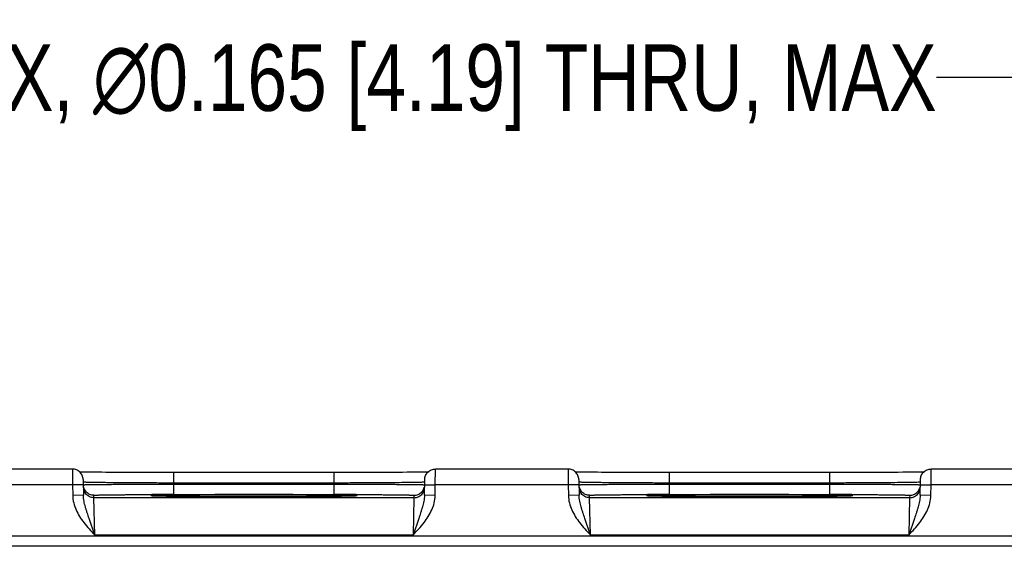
# Model space of a CAD drawing. Header units: inches. Extents: x 0 to 34, y 0 to 22.
# Tile 36 of 51: x 14 to 15.9, y 15.8 to 16.8. Entities that reach past the tile are written whole.
import ezdxf

# ---------------------------------------------------------------- set-up
doc = ezdxf.new("R2010")
doc.units = ezdxf.units.IN
doc.header["$LTSCALE"] = 1.87
doc.header["$MEASUREMENT"] = 0
doc.layers.get('0').update_dxf_attribs({"linetype": 'CONTINUOUS'})
doc.layers.add('DETAIL', color=7, linetype='CONTINUOUS')
doc.layers.add('DIMENSIONS', color=7, linetype='CONTINUOUS')
doc.styles.get("Standard").update_dxf_attribs({"font": 'txt', "width": 0.8})
doc.dimstyles.new('DIMSTYLE_1', dxfattribs={"dimtxt": 0.125, "dimasz": 0.18, "dimexe": 0.18, "dimexo": 0.0625, "dimgap": 0.09, "dimtad": 0, "dimtih": 1, "dimtoh": 1, "dimdec": 3, "dimzin": 4, "dimdsep": 46, "dimtxsty": 'STANDARD', "dimblk": '_FILLED', "dimblk1": '_FILLED', "dimblk2": '_FILLED', "dimcen": 0.09, "dimadec": 0, "dimazin": 0, "dimtp": 0.001, "dimtm": 0.001, "dimtfac": 1, "dimtdec": 3, "dimtofl": 0, "dimtmove": 0, "dimatfit": 3, "dimldrblk": '_FILLED', "dimfxl": 1, "dimtolj": 1, "dimtzin": 4, "dimarcsym": 0})
doc.dimstyles.get("Standard").update_dxf_attribs({"dimtxt": 0.125, "dimasz": 0.18, "dimexe": 0.18, "dimexo": 0.0625, "dimgap": 0.09, "dimtad": 0, "dimtih": 1, "dimtoh": 1, "dimdec": 3, "dimzin": 4, "dimdsep": 46, "dimtxsty": 'STANDARD', "dimblk": '_FILLED', "dimblk1": '_FILLED', "dimblk2": '_FILLED', "dimcen": 0.09, "dimadec": 0, "dimazin": 0, "dimtol": 1, "dimtp": 0.01, "dimtm": 0.01, "dimtfac": 1, "dimtdec": 3, "dimtofl": 0, "dimtmove": 0, "dimatfit": 3, "dimldrblk": '_FILLED', "dimfxl": 1, "dimtolj": 1, "dimtzin": 4, "dimarcsym": 0})

# ---------------------------------------------------------------- blocks, each defined once
blk = doc.blocks.new('*D3')
at = {"layer": 'DIMENSIONS', "color": 2, "linetype": 'CONTINUOUS'}
blk.add_line((17.2453, 14.8535), (17.2453, 16.6435), dxfattribs=at)
at = {"layer": 'DIMENSIONS', "color": 2, "linetype": 'CONTINUOUS', "insert": (17.1828, 16.706), "char_height": 0.125, "width": 1.425, "attachment_point": 1, "rotation": 90, "line_spacing_factor": 0.9}
blk.add_mtext('9.665{\\Ftxt.shx;\\W1.000000;\\H0.125000; }[245.49]', dxfattribs=at)
blk = doc.blocks.new('_FILLED')
at = {"color": 0, "linetype": 'BYBLOCK'}
blk.add_solid([(0, 0), (-1, 0.174), (-1, -0.174)], dxfattribs=at)
blk = doc.blocks.new('*D4')
at = {"layer": 'DIMENSIONS', "color": 2, "linetype": 'CONTINUOUS'}
blk.add_line((18.1305, 15.0809), (18.1305, 16.6435), dxfattribs=at)
at = {"layer": 'DIMENSIONS', "color": 2, "linetype": 'CONTINUOUS', "insert": (18.068, 16.706), "char_height": 0.125, "width": 1.525, "attachment_point": 1, "rotation": 90, "line_spacing_factor": 0.9}
blk.add_mtext('10.550{\\Ftxt.shx;\\W1.000000;\\H0.125000; }[267.97]', dxfattribs=at)

msp = doc.modelspace()

# ---------------------------------------------------------------- linework, layer by layer
at = {"color": 7, "linetype": 'CONTINUOUS'}
for p, q in [((14.1108, 15.9713), (13.8618, 15.9713)), ((14.1108, 15.9713), (14.111, 15.9413)), ((14.1346, 15.9655), (14.1301, 15.9655)), ((14.1397, 15.9654), (14.1346, 15.9655)), ((14.1453, 15.9653), (14.1397, 15.9654)), ((14.1515, 15.9652), (14.1453, 15.9653)), ((14.1583, 15.9652), (14.1515, 15.9652)), ((14.1657, 15.9651), (14.1583, 15.9652)), ((14.1736, 15.965), (14.1657, 15.9651)), ((14.1821, 15.965), (14.1736, 15.965)), ((14.1912, 15.9649), (14.1821, 15.965)), ((14.2008, 15.9649), (14.1912, 15.9649)), ((14.2109, 15.9648), (14.2008, 15.9649)), ((14.2216, 15.9648), (14.2109, 15.9648)), ((14.2327, 15.9647), (14.2216, 15.9648)), ((14.2443, 15.9647), (14.2327, 15.9647)), ((14.2563, 15.9647), (14.2443, 15.9647)), ((14.2687, 15.9646), (14.2563, 15.9647)), ((14.2815, 15.9646), (14.2687, 15.9646)), ((14.2945, 15.9646), (14.2815, 15.9646)), ((14.6017, 15.9646), (14.2945, 15.9646)), ((14.3009, 15.945), (14.3009, 15.9646)), ((14.6017, 15.945), (14.6017, 15.9646)), ((14.6118, 15.9646), (14.6017, 15.9646)), ((14.6277, 15.9646), (14.6118, 15.9646)), ((14.6431, 15.9646), (14.6277, 15.9646)), ((14.6578, 15.9647), (14.6431, 15.9646)), ((14.6719, 15.9647), (14.6578, 15.9647)), ((14.6853, 15.9648), (14.6719, 15.9647)), ((14.6978, 15.9648), (14.6853, 15.9648)), ((14.7094, 15.9649), (14.6978, 15.9648)), ((14.7202, 15.965), (14.7094, 15.9649)), ((14.73, 15.965), (14.7202, 15.965)), ((14.739, 15.9651), (14.73, 15.965)), ((14.7471, 15.9652), (14.739, 15.9651)), ((14.7544, 15.9653), (14.7471, 15.9652)), ((14.7608, 15.9654), (14.7544, 15.9653)), ((14.7664, 15.9654), (14.7608, 15.9654)), ((14.7714, 15.9655), (14.7664, 15.9654)), ((14.7756, 15.9656), (14.7714, 15.9655)), ((14.7782, 15.9657), (14.7756, 15.9656)), ((14.7916, 15.9413), (14.7918, 15.9713)), ((15.0408, 15.9713), (14.7918, 15.9713)), ((15.0408, 15.9713), (15.041, 15.9413)), ((15.0646, 15.9655), (15.0601, 15.9655)), ((15.0697, 15.9654), (15.0646, 15.9655)), ((15.0753, 15.9653), (15.0697, 15.9654)), ((15.0815, 15.9652), (15.0753, 15.9653)), ((15.0883, 15.9652), (15.0815, 15.9652)), ((15.0957, 15.9651), (15.0883, 15.9652)), ((15.1036, 15.965), (15.0957, 15.9651)), ((15.1121, 15.965), (15.1036, 15.965)), ((15.1212, 15.9649), (15.1121, 15.965)), ((15.1308, 15.9649), (15.1212, 15.9649)), ((15.1409, 15.9648), (15.1308, 15.9649)), ((15.1516, 15.9648), (15.1409, 15.9648)), ((15.1627, 15.9647), (15.1516, 15.9648)), ((15.1743, 15.9647), (15.1627, 15.9647)), ((15.1863, 15.9647), (15.1743, 15.9647)), ((15.1987, 15.9646), (15.1863, 15.9647)), ((15.2115, 15.9646), (15.1987, 15.9646)), ((15.2245, 15.9646), (15.2115, 15.9646)), ((15.5317, 15.9646), (15.2245, 15.9646)), ((15.2309, 15.945), (15.2309, 15.9646)), ((15.5418, 15.9646), (15.5317, 15.9646)), ((15.5317, 15.945), (15.5317, 15.9646)), ((15.5577, 15.9646), (15.5418, 15.9646)), ((15.5731, 15.9646), (15.5577, 15.9646)), ((15.5878, 15.9647), (15.5731, 15.9646)), ((15.6019, 15.9647), (15.5878, 15.9647)), ((15.6153, 15.9648), (15.6019, 15.9647)), ((15.6278, 15.9648), (15.6153, 15.9648)), ((15.6394, 15.9649), (15.6278, 15.9648)), ((15.6502, 15.965), (15.6394, 15.9649)), ((15.66, 15.965), (15.6502, 15.965)), ((15.669, 15.9651), (15.66, 15.965)), ((15.6771, 15.9652), (15.669, 15.9651)), ((15.6844, 15.9653), (15.6771, 15.9652)), ((15.6908, 15.9654), (15.6844, 15.9653)), ((15.6964, 15.9654), (15.6908, 15.9654)), ((15.7014, 15.9655), (15.6964, 15.9654)), ((15.7056, 15.9656), (15.7014, 15.9655)), ((15.7082, 15.9657), (15.7056, 15.9656)), ((15.7216, 15.9413), (15.7218, 15.9713)), ((15.9708, 15.9713), (15.7218, 15.9713)), ((14.1308, 15.9516), (14.1313, 15.9219)), ((14.1311, 15.9465), (14.1309, 15.9466)), ((14.3009, 15.945), (14.3009, 15.943)), ((14.6017, 15.945), (14.3009, 15.945)), ((14.3009, 15.9234), (14.3009, 15.943)), ((14.3009, 15.943), (14.6017, 15.943)), ((14.6017, 15.945), (14.6017, 15.943)), ((14.6017, 15.9234), (14.6017, 15.943)), ((14.7717, 15.9466), (14.77, 15.9464)), ((14.7713, 15.9219), (14.7718, 15.9516)), ((15.0608, 15.9516), (15.0613, 15.9219)), ((15.0611, 15.9465), (15.0609, 15.9466)), ((15.2309, 15.945), (15.2309, 15.943)), ((15.5317, 15.945), (15.2309, 15.945)), ((15.2309, 15.9234), (15.2309, 15.943)), ((15.2309, 15.943), (15.5317, 15.943)), ((15.5317, 15.945), (15.5317, 15.943)), ((15.5317, 15.9234), (15.5317, 15.943)), ((15.7017, 15.9466), (15.7, 15.9464)), ((15.7013, 15.9219), (15.7018, 15.9516)), ((14.111, 15.9413), (13.8616, 15.9413)), ((14.131, 15.9416), (14.111, 15.9413)), ((14.111, 15.9413), (14.1113, 15.9215)), ((14.3009, 15.9234), (14.6017, 15.9234)), ((14.7716, 15.9416), (14.7916, 15.9413)), ((14.7913, 15.9215), (14.7916, 15.9413)), ((15.041, 15.9413), (14.7916, 15.9413)), ((15.061, 15.9416), (15.041, 15.9413)), ((15.041, 15.9413), (15.0413, 15.9215)), ((15.2309, 15.9234), (15.5317, 15.9234)), ((15.7016, 15.9416), (15.7216, 15.9413)), ((15.7213, 15.9215), (15.7216, 15.9413)), ((15.971, 15.9413), (15.7216, 15.9413)), ((14.1313, 15.9219), (14.1113, 15.9215)), ((14.1511, 15.9174), (14.151, 15.9221)), ((14.7515, 15.9174), (14.1511, 15.9174)), ((14.1526, 15.8474), (14.1511, 15.9174)), ((14.261, 15.9212), (14.2674, 15.921)), ((14.2667, 15.921), (14.2643, 15.9211)), ((14.2695, 15.921), (14.2667, 15.921)), ((14.2729, 15.9209), (14.2695, 15.921)), ((14.2769, 15.9208), (14.2729, 15.9209)), ((14.2814, 15.9207), (14.2769, 15.9208)), ((14.2864, 15.9206), (14.2814, 15.9207)), ((14.2921, 15.9206), (14.2864, 15.9206)), ((14.2984, 15.9205), (14.2921, 15.9206)), ((14.3054, 15.9204), (14.2984, 15.9205)), ((14.313, 15.9203), (14.3054, 15.9204)), ((14.3213, 15.9203), (14.313, 15.9203)), ((14.3302, 15.9202), (14.3213, 15.9203)), ((14.3398, 15.9202), (14.3302, 15.9202)), ((14.35, 15.9201), (14.3398, 15.9202)), ((14.3608, 15.92), (14.35, 15.9201)), ((14.3722, 15.92), (14.3608, 15.92)), ((14.3841, 15.9199), (14.3722, 15.92)), ((14.3966, 15.9199), (14.3841, 15.9199)), ((14.4095, 15.9199), (14.3966, 15.9199)), ((14.4228, 15.9199), (14.4095, 15.9199)), ((14.4365, 15.9198), (14.4228, 15.9199)), ((14.4504, 15.9198), (14.4365, 15.9198)), ((14.4484, 15.9198), (14.4513, 15.9198)), ((14.4651, 15.9198), (14.4504, 15.9198)), ((14.4513, 15.9198), (14.4545, 15.9198)), ((14.4784, 15.9199), (14.4651, 15.9198)), ((14.4914, 15.9199), (14.4784, 15.9199)), ((14.504, 15.9199), (14.4914, 15.9199)), ((14.5162, 15.9199), (14.504, 15.9199)), ((14.5279, 15.92), (14.5162, 15.9199)), ((14.5391, 15.92), (14.5279, 15.92)), ((14.5498, 15.9201), (14.5391, 15.92)), ((14.5599, 15.9201), (14.5498, 15.9201)), ((14.5693, 15.9202), (14.5599, 15.9201)), ((14.5782, 15.9203), (14.5693, 15.9202)), ((14.5865, 15.9203), (14.5782, 15.9203)), ((14.5942, 15.9204), (14.5865, 15.9203)), ((14.6012, 15.9205), (14.5942, 15.9204)), ((14.6076, 15.9205), (14.6012, 15.9205)), ((14.6135, 15.9206), (14.6076, 15.9205)), ((14.6187, 15.9207), (14.6135, 15.9206)), ((14.6234, 15.9208), (14.6187, 15.9207)), ((14.6275, 15.9208), (14.6234, 15.9208)), ((14.6311, 15.9209), (14.6275, 15.9208)), ((14.6342, 15.921), (14.6311, 15.9209)), ((14.6368, 15.9211), (14.6342, 15.921)), ((14.635, 15.921), (14.6416, 15.9212)), ((14.6389, 15.9211), (14.6368, 15.9211)), ((14.6405, 15.9212), (14.6389, 15.9211)), ((14.7515, 15.9174), (14.75, 15.8474)), ((14.7516, 15.9221), (14.7515, 15.9174)), ((14.7913, 15.9215), (14.7713, 15.9219)), ((15.0613, 15.9219), (15.0413, 15.9215)), ((15.0811, 15.9174), (15.081, 15.9221)), ((15.6815, 15.9174), (15.0811, 15.9174)), ((15.0826, 15.8474), (15.0811, 15.9174)), ((15.191, 15.9212), (15.1974, 15.921)), ((15.1967, 15.921), (15.1943, 15.9211)), ((15.1995, 15.921), (15.1967, 15.921)), ((15.2029, 15.9209), (15.1995, 15.921)), ((15.2069, 15.9208), (15.2029, 15.9209)), ((15.2114, 15.9207), (15.2069, 15.9208)), ((15.2164, 15.9206), (15.2114, 15.9207)), ((15.2221, 15.9206), (15.2164, 15.9206)), ((15.2284, 15.9205), (15.2221, 15.9206)), ((15.2354, 15.9204), (15.2284, 15.9205)), ((15.243, 15.9203), (15.2354, 15.9204)), ((15.2513, 15.9203), (15.243, 15.9203)), ((15.2602, 15.9202), (15.2513, 15.9203)), ((15.2698, 15.9202), (15.2602, 15.9202)), ((15.28, 15.9201), (15.2698, 15.9202)), ((15.2908, 15.92), (15.28, 15.9201)), ((15.3022, 15.92), (15.2908, 15.92)), ((15.3141, 15.9199), (15.3022, 15.92)), ((15.3266, 15.9199), (15.3141, 15.9199)), ((15.3395, 15.9199), (15.3266, 15.9199)), ((15.3528, 15.9199), (15.3395, 15.9199)), ((15.3665, 15.9198), (15.3528, 15.9199)), ((15.3804, 15.9198), (15.3665, 15.9198)), ((15.3784, 15.9198), (15.3813, 15.9198)), ((15.3951, 15.9198), (15.3804, 15.9198)), ((15.3813, 15.9198), (15.3845, 15.9198)), ((15.4084, 15.9199), (15.3951, 15.9198)), ((15.4214, 15.9199), (15.4084, 15.9199)), ((15.434, 15.9199), (15.4214, 15.9199)), ((15.4462, 15.9199), (15.434, 15.9199)), ((15.4579, 15.92), (15.4462, 15.9199)), ((15.4691, 15.92), (15.4579, 15.92)), ((15.4798, 15.9201), (15.4691, 15.92)), ((15.4899, 15.9201), (15.4798, 15.9201)), ((15.4993, 15.9202), (15.4899, 15.9201)), ((15.5082, 15.9203), (15.4993, 15.9202)), ((15.5165, 15.9203), (15.5082, 15.9203)), ((15.5242, 15.9204), (15.5165, 15.9203)), ((15.5312, 15.9205), (15.5242, 15.9204)), ((15.5376, 15.9205), (15.5312, 15.9205)), ((15.5435, 15.9206), (15.5376, 15.9205)), ((15.5487, 15.9207), (15.5435, 15.9206)), ((15.5534, 15.9208), (15.5487, 15.9207)), ((15.5575, 15.9208), (15.5534, 15.9208)), ((15.5611, 15.9209), (15.5575, 15.9208)), ((15.5642, 15.921), (15.5611, 15.9209)), ((15.5668, 15.9211), (15.5642, 15.921)), ((15.565, 15.921), (15.5716, 15.9212)), ((15.5689, 15.9211), (15.5668, 15.9211)), ((15.5705, 15.9212), (15.5689, 15.9211)), ((15.6815, 15.9174), (15.68, 15.8474)), ((15.6816, 15.9221), (15.6815, 15.9174)), ((15.7213, 15.9215), (15.7013, 15.9219)), ((14.1526, 15.8474), (14.1421, 15.8784)), ((14.7605, 15.8784), (14.75, 15.8474)), ((15.0826, 15.8474), (15.0721, 15.8784)), ((15.6905, 15.8784), (15.68, 15.8474)), ((17.69, 15.8452), (10.2997, 15.8452)), ((14.75, 15.8474), (14.1526, 15.8474)), ((15.68, 15.8474), (15.0826, 15.8474)), ((17.69, 15.8262), (10.2997, 15.8262))]:
    msp.add_line(p, q, dxfattribs=at)
for points in [[(14.1301, 15.9655), (14.1261, 15.9656), (14.1244, 15.9657)], [(15.0601, 15.9655), (15.0561, 15.9656), (15.0544, 15.9657)], [(14.2643, 15.9211), (14.2624, 15.9212), (14.2617, 15.9212), (14.261, 15.9212), (14.2605, 15.9213), (14.2602, 15.9213), (14.2599, 15.9213), (14.2599, 15.9213)], [(14.6428, 15.9213), (14.6428, 15.9213), (14.6427, 15.9213), (14.6425, 15.9213), (14.6422, 15.9213), (14.6418, 15.9212), (14.6412, 15.9212), (14.6405, 15.9212)], [(15.1943, 15.9211), (15.1924, 15.9212), (15.1917, 15.9212), (15.191, 15.9212), (15.1905, 15.9213), (15.1902, 15.9213), (15.1899, 15.9213), (15.1899, 15.9213)], [(15.5728, 15.9213), (15.5728, 15.9213), (15.5727, 15.9213), (15.5725, 15.9213), (15.5722, 15.9213), (15.5718, 15.9212), (15.5712, 15.9212), (15.5705, 15.9212)]]:
    msp.add_lwpolyline(points, dxfattribs=at)
for centre, radius, start, end in [((14.1511, 15.9374), 0.02, 181.0001, 216.6012), ((14.151, 15.9421), 0.02, 194.5364, 225.9248), ((14.3004, -0.5041), 16.4275, 89.99817, 90.14165), ((14.6018, -0.8403), 16.7636, 89.85961, 90.00038), ((14.7516, 15.9421), 0.02, 314.0835, 345.5951), ((14.7515, 15.9374), 0.02, 323.3984, 358.9999), ((15.0811, 15.9374), 0.02, 181.0001, 216.6012), ((15.081, 15.9421), 0.02, 194.5364, 225.9248), ((15.2304, -0.5041), 16.4275, 89.99817, 90.14165), ((15.5318, -0.8403), 16.7636, 89.85961, 90.00038), ((15.6816, 15.9421), 0.02, 314.0835, 345.5951), ((15.6815, 15.9374), 0.02, 323.3984, 358.9999)]:
    msp.add_arc(centre, radius, start, end, dxfattribs=at)
for points, knots in [([(14.1308, 15.9516), (14.1308, 15.9529), (14.1305, 15.9555), (14.1293, 15.9592), (14.1274, 15.9626), (14.1249, 15.9656), (14.1219, 15.9681), (14.1184, 15.9699), (14.1147, 15.971), (14.1121, 15.9713), (14.1108, 15.9713)], [0, 0, 0, 0, 0.124899, 0.250022, 0.375002, 0.499994, 0.624987, 0.74997, 0.875096, 1, 1, 1, 1]), ([(14.7718, 15.9516), (14.7718, 15.9529), (14.7721, 15.9555), (14.7733, 15.9592), (14.7752, 15.9626), (14.7777, 15.9656), (14.7807, 15.9681), (14.7842, 15.9699), (14.7879, 15.971), (14.7905, 15.9713), (14.7918, 15.9713)], [0, 0, 0, 0, 0.124899, 0.250022, 0.375002, 0.499994, 0.624987, 0.74997, 0.875096, 1, 1, 1, 1]), ([(15.0608, 15.9516), (15.0608, 15.9529), (15.0605, 15.9555), (15.0593, 15.9592), (15.0574, 15.9626), (15.0549, 15.9656), (15.0519, 15.9681), (15.0484, 15.9699), (15.0447, 15.971), (15.0421, 15.9713), (15.0408, 15.9713)], [0, 0, 0, 0, 0.124899, 0.250022, 0.375002, 0.499994, 0.624987, 0.74997, 0.875096, 1, 1, 1, 1]), ([(15.7018, 15.9516), (15.7018, 15.9529), (15.7021, 15.9555), (15.7033, 15.9592), (15.7052, 15.9626), (15.7077, 15.9656), (15.7107, 15.9681), (15.7142, 15.9699), (15.7179, 15.971), (15.7205, 15.9713), (15.7218, 15.9713)], [0, 0, 0, 0, 0.124899, 0.250022, 0.375002, 0.499994, 0.624987, 0.74997, 0.875096, 1, 1, 1, 1]), ([(14.131, 15.9417), (14.131, 15.9417), (14.131, 15.9417), (14.131, 15.9417), (14.1311, 15.9418), (14.1312, 15.9418), (14.1313, 15.9418), (14.1315, 15.9418), (14.1318, 15.9418), (14.1323, 15.9418), (14.1329, 15.9419), (14.1335, 15.9419), (14.1343, 15.9419), (14.1351, 15.9419), (14.1365, 15.942), (14.1384, 15.942), (14.141, 15.9421), (14.144, 15.9421), (14.1474, 15.9422), (14.1512, 15.9422), (14.1553, 15.9423), (14.1614, 15.9423), (14.17, 15.9424), (14.1811, 15.9425), (14.1935, 15.9426), (14.2068, 15.9427), (14.2211, 15.9428), (14.2361, 15.9428), (14.2518, 15.9429), (14.2734, 15.943), (14.2899, 15.943), (14.3009, 15.943)], [0, 0, 0, 0, 0.000102, 0.000337, 0.00072, 0.00125, 0.00193, 0.002759, 0.004866, 0.00757, 0.010871, 0.014769, 0.01926, 0.024341, 0.03001, 0.043094, 0.058484, 0.076143, 0.096026, 0.118088, 0.142275, 0.168528, 0.226978, 0.292874, 0.365585, 0.444407, 0.528583, 0.617303, 0.709704, 0.804899, 1, 1, 1, 1]), ([(14.3009, 15.945), (14.2902, 15.945), (14.2692, 15.945), (14.2387, 15.9452), (14.2144, 15.9453), (14.1964, 15.9454), (14.1843, 15.9455), (14.1731, 15.9457), (14.1632, 15.9458), (14.1544, 15.9459), (14.147, 15.946), (14.1417, 15.9461), (14.1381, 15.9462), (14.136, 15.9463), (14.1343, 15.9463), (14.1329, 15.9464), (14.1319, 15.9465), (14.1313, 15.9465), (14.1311, 15.9465)], [0, 0, 0, 0, 0.188822, 0.370895, 0.539682, 0.617164, 0.689094, 0.754825, 0.813769, 0.865391, 0.909232, 0.944892, 0.959553, 0.972053, 0.982367, 0.990474, 0.996354, 1, 1, 1, 1]), ([(14.77, 15.9464), (14.7691, 15.9464), (14.7668, 15.9463), (14.7627, 15.9462), (14.7573, 15.9461), (14.7506, 15.9459), (14.7428, 15.9458), (14.7302, 15.9457), (14.712, 15.9455), (14.6876, 15.9453), (14.6606, 15.9452), (14.6316, 15.945), (14.6118, 15.945), (14.6017, 15.945)], [0, 0, 0, 0, 0.016657, 0.041157, 0.073313, 0.112865, 0.159499, 0.212843, 0.3379, 0.484055, 0.646651, 0.820479, 1, 1, 1, 1]), ([(14.6017, 15.943), (14.6127, 15.943), (14.6292, 15.943), (14.6509, 15.9429), (14.6665, 15.9428), (14.6815, 15.9428), (14.6958, 15.9427), (14.7092, 15.9426), (14.7215, 15.9425), (14.7326, 15.9424), (14.7412, 15.9423), (14.7473, 15.9423), (14.7514, 15.9422), (14.7552, 15.9422), (14.7586, 15.9421), (14.7616, 15.9421), (14.7642, 15.942), (14.7661, 15.942), (14.7675, 15.9419), (14.7683, 15.9419), (14.7691, 15.9419), (14.7698, 15.9419), (14.7703, 15.9418), (14.7708, 15.9418), (14.7711, 15.9418), (14.7713, 15.9418), (14.7714, 15.9418), (14.7715, 15.9418), (14.7716, 15.9417), (14.7716, 15.9417), (14.7716, 15.9417), (14.7716, 15.9417)], [0, 0, 0, 0, 0.195101, 0.290295, 0.382696, 0.471416, 0.555592, 0.634414, 0.707125, 0.773021, 0.831471, 0.857724, 0.881912, 0.903973, 0.923856, 0.941515, 0.956906, 0.96999, 0.975658, 0.98074, 0.985231, 0.989129, 0.99243, 0.995135, 0.997241, 0.99807, 0.99875, 0.999281, 0.999663, 0.999898, 1, 1, 1, 1]), ([(15.061, 15.9417), (15.061, 15.9417), (15.061, 15.9417), (15.061, 15.9417), (15.0611, 15.9418), (15.0612, 15.9418), (15.0613, 15.9418), (15.0615, 15.9418), (15.0618, 15.9418), (15.0623, 15.9418), (15.0629, 15.9419), (15.0635, 15.9419), (15.0643, 15.9419), (15.0651, 15.9419), (15.0665, 15.942), (15.0684, 15.942), (15.071, 15.9421), (15.074, 15.9421), (15.0774, 15.9422), (15.0812, 15.9422), (15.0853, 15.9423), (15.0914, 15.9423), (15.1, 15.9424), (15.1111, 15.9425), (15.1235, 15.9426), (15.1368, 15.9427), (15.1511, 15.9428), (15.1661, 15.9428), (15.1818, 15.9429), (15.2034, 15.943), (15.2199, 15.943), (15.2309, 15.943)], [0, 0, 0, 0, 0.000102, 0.000337, 0.00072, 0.00125, 0.00193, 0.002759, 0.004866, 0.00757, 0.010871, 0.014769, 0.01926, 0.024341, 0.03001, 0.043094, 0.058484, 0.076143, 0.096026, 0.118088, 0.142275, 0.168528, 0.226978, 0.292874, 0.365585, 0.444407, 0.528583, 0.617303, 0.709704, 0.804899, 1, 1, 1, 1]), ([(15.2309, 15.945), (15.2202, 15.945), (15.1992, 15.945), (15.1687, 15.9452), (15.1444, 15.9453), (15.1264, 15.9454), (15.1143, 15.9455), (15.1031, 15.9457), (15.0932, 15.9458), (15.0844, 15.9459), (15.077, 15.946), (15.0717, 15.9461), (15.0681, 15.9462), (15.066, 15.9463), (15.0643, 15.9463), (15.0629, 15.9464), (15.0619, 15.9465), (15.0613, 15.9465), (15.0611, 15.9465)], [0, 0, 0, 0, 0.188822, 0.370895, 0.539682, 0.617164, 0.689094, 0.754825, 0.813769, 0.865391, 0.909232, 0.944892, 0.959553, 0.972053, 0.982367, 0.990474, 0.996354, 1, 1, 1, 1]), ([(15.7, 15.9464), (15.6991, 15.9464), (15.6968, 15.9463), (15.6927, 15.9462), (15.6873, 15.9461), (15.6806, 15.9459), (15.6728, 15.9458), (15.6602, 15.9457), (15.642, 15.9455), (15.6176, 15.9453), (15.5906, 15.9452), (15.5616, 15.945), (15.5418, 15.945), (15.5317, 15.945)], [0, 0, 0, 0, 0.016657, 0.041157, 0.073313, 0.112865, 0.159499, 0.212843, 0.3379, 0.484055, 0.646651, 0.820479, 1, 1, 1, 1]), ([(15.5317, 15.943), (15.5427, 15.943), (15.5592, 15.943), (15.5809, 15.9429), (15.5965, 15.9428), (15.6115, 15.9428), (15.6258, 15.9427), (15.6392, 15.9426), (15.6515, 15.9425), (15.6626, 15.9424), (15.6712, 15.9423), (15.6773, 15.9423), (15.6814, 15.9422), (15.6852, 15.9422), (15.6886, 15.9421), (15.6916, 15.9421), (15.6942, 15.942), (15.6961, 15.942), (15.6975, 15.9419), (15.6983, 15.9419), (15.6991, 15.9419), (15.6998, 15.9419), (15.7003, 15.9418), (15.7008, 15.9418), (15.7011, 15.9418), (15.7013, 15.9418), (15.7014, 15.9418), (15.7015, 15.9418), (15.7016, 15.9417), (15.7016, 15.9417), (15.7016, 15.9417), (15.7016, 15.9417)], [0, 0, 0, 0, 0.195101, 0.290295, 0.382696, 0.471416, 0.555592, 0.634414, 0.707125, 0.773021, 0.831471, 0.857724, 0.881912, 0.903973, 0.923856, 0.941515, 0.956906, 0.96999, 0.975658, 0.98074, 0.985231, 0.989129, 0.99243, 0.995135, 0.997241, 0.99807, 0.99875, 0.999281, 0.999663, 0.999898, 1, 1, 1, 1]), ([(14.1511, 15.9174), (14.1495, 15.9174), (14.1464, 15.9178), (14.142, 15.9194), (14.1381, 15.9219), (14.1359, 15.9242), (14.135, 15.9255)], [0, 0, 0, 0, 0.249896, 0.50005, 0.749994, 1, 1, 1, 1]), ([(14.151, 15.9221), (14.1497, 15.9221), (14.1471, 15.9223), (14.1434, 15.9234), (14.14, 15.9252), (14.138, 15.9268), (14.1371, 15.9277)], [0, 0, 0, 0, 0.2498, 0.500054, 0.750021, 1, 1, 1, 1]), ([(14.151, 15.9221), (14.151, 15.9221), (14.151, 15.9221), (14.1511, 15.9221), (14.1513, 15.9222), (14.1515, 15.9222), (14.1518, 15.9222), (14.1521, 15.9222), (14.1525, 15.9223), (14.1531, 15.9223), (14.1541, 15.9223), (14.1554, 15.9224), (14.157, 15.9224), (14.1588, 15.9225), (14.1609, 15.9225), (14.1631, 15.9226), (14.1656, 15.9226), (14.1694, 15.9227), (14.1746, 15.9228), (14.1815, 15.9229), (14.1892, 15.9229), (14.1976, 15.923), (14.2066, 15.9231), (14.2163, 15.9232), (14.2265, 15.9232), (14.2411, 15.9233), (14.2522, 15.9233), (14.2598, 15.9233)], [0, 0, 0, 0, 0.00037, 0.001244, 0.002666, 0.004642, 0.007174, 0.010262, 0.013907, 0.018109, 0.028174, 0.04044, 0.054886, 0.071491, 0.09023, 0.111068, 0.133973, 0.15891, 0.214712, 0.278106, 0.348683, 0.425979, 0.509493, 0.598676, 0.69295, 0.791698, 1, 1, 1, 1]), ([(14.6429, 15.9233), (14.6504, 15.9233), (14.6616, 15.9233), (14.6761, 15.9232), (14.6863, 15.9232), (14.696, 15.9231), (14.7051, 15.923), (14.7135, 15.9229), (14.7211, 15.9229), (14.728, 15.9228), (14.7332, 15.9227), (14.737, 15.9226), (14.7395, 15.9226), (14.7418, 15.9225), (14.7438, 15.9225), (14.7456, 15.9224), (14.7472, 15.9224), (14.7485, 15.9223), (14.7495, 15.9223), (14.7501, 15.9223), (14.7505, 15.9222), (14.7508, 15.9222), (14.7511, 15.9222), (14.7513, 15.9222), (14.7515, 15.9221), (14.7516, 15.9221), (14.7516, 15.9221), (14.7516, 15.9221)], [0, 0, 0, 0, 0.208316, 0.307068, 0.401344, 0.490528, 0.574041, 0.651335, 0.721909, 0.7853, 0.8411, 0.866035, 0.888938, 0.909775, 0.928513, 0.945117, 0.959562, 0.971827, 0.981892, 0.986093, 0.989738, 0.992827, 0.995359, 0.997335, 0.998756, 0.999631, 1, 1, 1, 1]), ([(14.7515, 15.9174), (14.7531, 15.9174), (14.7562, 15.9178), (14.7606, 15.9194), (14.7645, 15.9219), (14.7667, 15.9242), (14.7676, 15.9255)], [0, 0, 0, 0, 0.249896, 0.50005, 0.749994, 1, 1, 1, 1]), ([(14.7516, 15.9221), (14.7529, 15.9221), (14.7555, 15.9223), (14.7592, 15.9234), (14.7626, 15.9252), (14.7646, 15.9268), (14.7655, 15.9277)], [0, 0, 0, 0, 0.2498, 0.500054, 0.750021, 1, 1, 1, 1]), ([(15.0811, 15.9174), (15.0795, 15.9174), (15.0764, 15.9178), (15.072, 15.9194), (15.0681, 15.9219), (15.0659, 15.9242), (15.065, 15.9255)], [0, 0, 0, 0, 0.249896, 0.50005, 0.749994, 1, 1, 1, 1]), ([(15.081, 15.9221), (15.0797, 15.9221), (15.0771, 15.9223), (15.0734, 15.9234), (15.07, 15.9252), (15.068, 15.9268), (15.0671, 15.9277)], [0, 0, 0, 0, 0.2498, 0.500054, 0.750021, 1, 1, 1, 1]), ([(15.081, 15.9221), (15.081, 15.9221), (15.081, 15.9221), (15.0811, 15.9221), (15.0813, 15.9222), (15.0815, 15.9222), (15.0818, 15.9222), (15.0821, 15.9222), (15.0825, 15.9223), (15.0831, 15.9223), (15.0841, 15.9223), (15.0854, 15.9224), (15.087, 15.9224), (15.0888, 15.9225), (15.0909, 15.9225), (15.0931, 15.9226), (15.0956, 15.9226), (15.0994, 15.9227), (15.1046, 15.9228), (15.1115, 15.9229), (15.1192, 15.9229), (15.1276, 15.923), (15.1366, 15.9231), (15.1463, 15.9232), (15.1565, 15.9232), (15.1711, 15.9233), (15.1822, 15.9233), (15.1898, 15.9233)], [0, 0, 0, 0, 0.00037, 0.001244, 0.002666, 0.004642, 0.007174, 0.010262, 0.013907, 0.018109, 0.028174, 0.04044, 0.054886, 0.071491, 0.09023, 0.111068, 0.133973, 0.15891, 0.214712, 0.278106, 0.348683, 0.425979, 0.509493, 0.598676, 0.69295, 0.791698, 1, 1, 1, 1]), ([(15.5729, 15.9233), (15.5804, 15.9233), (15.5916, 15.9233), (15.6061, 15.9232), (15.6163, 15.9232), (15.626, 15.9231), (15.6351, 15.923), (15.6435, 15.9229), (15.6511, 15.9229), (15.658, 15.9228), (15.6632, 15.9227), (15.667, 15.9226), (15.6695, 15.9226), (15.6718, 15.9225), (15.6738, 15.9225), (15.6756, 15.9224), (15.6772, 15.9224), (15.6785, 15.9223), (15.6795, 15.9223), (15.6801, 15.9223), (15.6805, 15.9222), (15.6808, 15.9222), (15.6811, 15.9222), (15.6813, 15.9222), (15.6815, 15.9221), (15.6816, 15.9221), (15.6816, 15.9221), (15.6816, 15.9221)], [0, 0, 0, 0, 0.208316, 0.307068, 0.401344, 0.490528, 0.574041, 0.651335, 0.721909, 0.7853, 0.8411, 0.866035, 0.888938, 0.909775, 0.928513, 0.945117, 0.959562, 0.971827, 0.981892, 0.986093, 0.989738, 0.992827, 0.995359, 0.997335, 0.998756, 0.999631, 1, 1, 1, 1]), ([(15.6815, 15.9174), (15.6831, 15.9174), (15.6862, 15.9178), (15.6906, 15.9194), (15.6945, 15.9219), (15.6967, 15.9242), (15.6976, 15.9255)], [0, 0, 0, 0, 0.249896, 0.50005, 0.749994, 1, 1, 1, 1]), ([(15.6816, 15.9221), (15.6829, 15.9221), (15.6855, 15.9223), (15.6892, 15.9234), (15.6926, 15.9252), (15.6946, 15.9268), (15.6955, 15.9277)], [0, 0, 0, 0, 0.2498, 0.500054, 0.750021, 1, 1, 1, 1]), ([(14.1113, 15.9215), (14.1114, 15.9169), (14.1127, 15.9076), (14.1174, 15.8944), (14.124, 15.8821), (14.1294, 15.8745), (14.1322, 15.8708)], [0, 0, 0, 0, 0.249921, 0.499902, 0.749954, 1, 1, 1, 1]), ([(14.1421, 15.8784), (14.1409, 15.882), (14.1391, 15.8874), (14.1368, 15.8946), (14.1352, 15.9), (14.1337, 15.9053), (14.1321, 15.9126), (14.1314, 15.9182), (14.1313, 15.9219)], [0, 0, 0, 0, 0.254102, 0.379513, 0.504038, 0.628001, 0.751758, 1, 1, 1, 1]), ([(14.2677, 15.9221), (14.2665, 15.922), (14.2648, 15.922), (14.2627, 15.9219), (14.2614, 15.9219), (14.2603, 15.9218), (14.2594, 15.9218), (14.2586, 15.9217), (14.2581, 15.9217), (14.2578, 15.9216), (14.2577, 15.9216), (14.2576, 15.9216), (14.2576, 15.9215), (14.2576, 15.9215), (14.2576, 15.9215), (14.2576, 15.9215), (14.2577, 15.9215), (14.2577, 15.9215), (14.2578, 15.9215), (14.258, 15.9214), (14.2582, 15.9214), (14.2584, 15.9214), (14.2587, 15.9213), (14.2592, 15.9213), (14.26, 15.9213), (14.2606, 15.9212), (14.261, 15.9212)], [0, 0, 0, 0, 0.263356, 0.373921, 0.470262, 0.552272, 0.619854, 0.672968, 0.7116, 0.735781, 0.742529, 0.744632, 0.746, 0.746999, 0.748341, 0.750408, 0.753311, 0.757085, 0.761745, 0.773755, 0.789373, 0.808608, 0.831464, 0.85794, 0.921748, 1, 1, 1, 1]), ([(14.2674, 15.921), (14.2712, 15.9209), (14.2803, 15.9207), (14.2959, 15.9205), (14.3151, 15.9203), (14.3376, 15.9202), (14.3628, 15.92), (14.4, 15.9199), (14.4288, 15.9198), (14.4484, 15.9198)], [0, 0, 0, 0, 0.063861, 0.150431, 0.257642, 0.382925, 0.523282, 0.675363, 1, 1, 1, 1]), ([(14.4513, 15.9232), (14.4315, 15.9232), (14.4024, 15.9232), (14.3647, 15.9231), (14.3391, 15.9229), (14.3163, 15.9228), (14.2967, 15.9226), (14.2808, 15.9223), (14.2716, 15.9222), (14.2677, 15.9221)], [0, 0, 0, 0, 0.323414, 0.475333, 0.615751, 0.741258, 0.848798, 0.93575, 1, 1, 1, 1]), ([(14.6351, 15.9221), (14.6312, 15.9222), (14.622, 15.9223), (14.6062, 15.9226), (14.5866, 15.9228), (14.5637, 15.9229), (14.5381, 15.9231), (14.5003, 15.9232), (14.4712, 15.9232), (14.4513, 15.9232)], [0, 0, 0, 0, 0.063906, 0.150634, 0.258065, 0.383568, 0.524072, 0.676149, 1, 1, 1, 1]), ([(14.4545, 15.9198), (14.474, 15.9198), (14.5027, 15.9199), (14.5398, 15.92), (14.5649, 15.9202), (14.5873, 15.9203), (14.6065, 15.9205), (14.6221, 15.9207), (14.6312, 15.9209), (14.635, 15.921)], [0, 0, 0, 0, 0.324243, 0.476158, 0.616412, 0.741681, 0.848988, 0.93578, 1, 1, 1, 1]), ([(14.6416, 15.9212), (14.6419, 15.9212), (14.6426, 15.9213), (14.6433, 15.9213), (14.6438, 15.9213), (14.6441, 15.9214), (14.6444, 15.9214), (14.6446, 15.9214), (14.6448, 15.9214), (14.6449, 15.9215), (14.6449, 15.9215), (14.645, 15.9215), (14.645, 15.9215), (14.645, 15.9215), (14.645, 15.9215), (14.645, 15.9216), (14.6449, 15.9216), (14.6448, 15.9216), (14.6446, 15.9216), (14.6444, 15.9217), (14.6441, 15.9217), (14.6438, 15.9217), (14.6432, 15.9218), (14.6424, 15.9218), (14.6413, 15.9219), (14.6401, 15.9219), (14.638, 15.922), (14.6363, 15.922), (14.6351, 15.9221)], [0, 0, 0, 0, 0.079611, 0.14472, 0.171827, 0.195297, 0.215131, 0.231332, 0.243908, 0.248844, 0.252886, 0.256047, 0.258357, 0.259892, 0.260926, 0.263963, 0.270245, 0.280074, 0.293511, 0.310576, 0.331275, 0.355611, 0.383582, 0.450421, 0.531754, 0.627486, 0.737511, 1, 1, 1, 1]), ([(14.7713, 15.9219), (14.7712, 15.9182), (14.7705, 15.9126), (14.7689, 15.9053), (14.7674, 15.9), (14.7658, 15.8946), (14.7636, 15.8874), (14.7617, 15.882), (14.7605, 15.8784)], [0, 0, 0, 0, 0.248242, 0.372, 0.495964, 0.620489, 0.745898, 1, 1, 1, 1]), ([(14.7704, 15.8708), (14.7732, 15.8745), (14.7786, 15.8821), (14.7853, 15.8944), (14.7899, 15.9076), (14.7912, 15.9169), (14.7913, 15.9215)], [0, 0, 0, 0, 0.250046, 0.500097, 0.750079, 1, 1, 1, 1]), ([(15.0413, 15.9215), (15.0414, 15.9169), (15.0427, 15.9076), (15.0474, 15.8944), (15.054, 15.8821), (15.0594, 15.8745), (15.0622, 15.8708)], [0, 0, 0, 0, 0.249921, 0.499902, 0.749954, 1, 1, 1, 1]), ([(15.0721, 15.8784), (15.0709, 15.882), (15.0691, 15.8874), (15.0668, 15.8946), (15.0652, 15.9), (15.0637, 15.9053), (15.0621, 15.9126), (15.0614, 15.9182), (15.0613, 15.9219)], [0, 0, 0, 0, 0.254102, 0.379513, 0.504038, 0.628001, 0.751758, 1, 1, 1, 1]), ([(15.1977, 15.9221), (15.1965, 15.922), (15.1948, 15.922), (15.1927, 15.9219), (15.1914, 15.9219), (15.1903, 15.9218), (15.1894, 15.9218), (15.1886, 15.9217), (15.1881, 15.9217), (15.1878, 15.9216), (15.1877, 15.9216), (15.1876, 15.9216), (15.1876, 15.9215), (15.1876, 15.9215), (15.1876, 15.9215), (15.1876, 15.9215), (15.1877, 15.9215), (15.1877, 15.9215), (15.1878, 15.9215), (15.188, 15.9214), (15.1882, 15.9214), (15.1884, 15.9214), (15.1887, 15.9213), (15.1892, 15.9213), (15.19, 15.9213), (15.1906, 15.9212), (15.191, 15.9212)], [0, 0, 0, 0, 0.263356, 0.373921, 0.470262, 0.552272, 0.619854, 0.672968, 0.7116, 0.735781, 0.742529, 0.744632, 0.746, 0.746999, 0.748341, 0.750408, 0.753311, 0.757085, 0.761745, 0.773755, 0.789373, 0.808608, 0.831464, 0.85794, 0.921748, 1, 1, 1, 1]), ([(15.1974, 15.921), (15.2012, 15.9209), (15.2103, 15.9207), (15.2259, 15.9205), (15.2451, 15.9203), (15.2676, 15.9202), (15.2928, 15.92), (15.33, 15.9199), (15.3588, 15.9198), (15.3784, 15.9198)], [0, 0, 0, 0, 0.063861, 0.150431, 0.257642, 0.382925, 0.523282, 0.675363, 1, 1, 1, 1]), ([(15.3813, 15.9232), (15.3615, 15.9232), (15.3324, 15.9232), (15.2947, 15.9231), (15.2691, 15.9229), (15.2463, 15.9228), (15.2267, 15.9226), (15.2108, 15.9223), (15.2016, 15.9222), (15.1977, 15.9221)], [0, 0, 0, 0, 0.323414, 0.475333, 0.615751, 0.741258, 0.848798, 0.93575, 1, 1, 1, 1]), ([(15.5651, 15.9221), (15.5612, 15.9222), (15.552, 15.9223), (15.5362, 15.9226), (15.5166, 15.9228), (15.4937, 15.9229), (15.4681, 15.9231), (15.4303, 15.9232), (15.4012, 15.9232), (15.3813, 15.9232)], [0, 0, 0, 0, 0.063906, 0.150634, 0.258065, 0.383568, 0.524072, 0.676149, 1, 1, 1, 1]), ([(15.3845, 15.9198), (15.404, 15.9198), (15.4327, 15.9199), (15.4698, 15.92), (15.4949, 15.9202), (15.5173, 15.9203), (15.5365, 15.9205), (15.5521, 15.9207), (15.5612, 15.9209), (15.565, 15.921)], [0, 0, 0, 0, 0.324243, 0.476158, 0.616412, 0.741681, 0.848988, 0.93578, 1, 1, 1, 1]), ([(15.5716, 15.9212), (15.5719, 15.9212), (15.5726, 15.9213), (15.5733, 15.9213), (15.5738, 15.9213), (15.5741, 15.9214), (15.5744, 15.9214), (15.5746, 15.9214), (15.5748, 15.9214), (15.5749, 15.9215), (15.5749, 15.9215), (15.575, 15.9215), (15.575, 15.9215), (15.575, 15.9215), (15.575, 15.9215), (15.575, 15.9216), (15.5749, 15.9216), (15.5748, 15.9216), (15.5746, 15.9216), (15.5744, 15.9217), (15.5741, 15.9217), (15.5738, 15.9217), (15.5732, 15.9218), (15.5724, 15.9218), (15.5713, 15.9219), (15.5701, 15.9219), (15.568, 15.922), (15.5663, 15.922), (15.5651, 15.9221)], [0, 0, 0, 0, 0.079611, 0.14472, 0.171827, 0.195297, 0.215131, 0.231332, 0.243908, 0.248844, 0.252886, 0.256047, 0.258357, 0.259892, 0.260926, 0.263963, 0.270245, 0.280074, 0.293511, 0.310576, 0.331275, 0.355611, 0.383582, 0.450421, 0.531754, 0.627486, 0.737511, 1, 1, 1, 1]), ([(15.7013, 15.9219), (15.7012, 15.9182), (15.7005, 15.9126), (15.6989, 15.9053), (15.6974, 15.9), (15.6958, 15.8946), (15.6936, 15.8874), (15.6917, 15.882), (15.6905, 15.8784)], [0, 0, 0, 0, 0.248242, 0.372, 0.495964, 0.620489, 0.745898, 1, 1, 1, 1]), ([(15.7004, 15.8708), (15.7032, 15.8745), (15.7086, 15.8821), (15.7153, 15.8944), (15.7199, 15.9076), (15.7212, 15.9169), (15.7213, 15.9215)], [0, 0, 0, 0, 0.250046, 0.500097, 0.750079, 1, 1, 1, 1]), ([(14.1322, 15.8708), (14.1354, 15.8667), (14.1421, 15.8588), (14.1491, 15.8512), (14.1526, 15.8474)], [0, 0, 0, 0, 0.500001, 1, 1, 1, 1]), ([(14.75, 15.8474), (14.7535, 15.8512), (14.7605, 15.8588), (14.7672, 15.8667), (14.7704, 15.8708)], [0, 0, 0, 0, 0.500026, 1, 1, 1, 1]), ([(15.0622, 15.8708), (15.0654, 15.8667), (15.0721, 15.8588), (15.0791, 15.8512), (15.0826, 15.8474)], [0, 0, 0, 0, 0.500001, 1, 1, 1, 1]), ([(15.68, 15.8474), (15.6835, 15.8512), (15.6905, 15.8588), (15.6972, 15.8667), (15.7004, 15.8708)], [0, 0, 0, 0, 0.500026, 1, 1, 1, 1])]:
    msp.add_open_spline(points, degree=3, knots=knots, dxfattribs=at)

# ---------------------------------------------------------------- texts
at = {"layer": 'DETAIL', "color": 2, "linetype": 'CONTINUOUS', "insert": (15.7322, 16.7685), "char_height": 0.125, "width": 2.766667, "attachment_point": 3, "line_spacing_factor": 0.9}
msp.add_mtext('2X, \\Fgdt;{\\Fgdt;n}\\Ftxt;0.165 [4.19] THRU, MAX', dxfattribs=at)

# ---------------------------------------------------------------- dimensions: what is measured, and where the dimension line sits
at = {"layer": 'DIMENSIONS', "color": 2, "linetype": 'CONTINUOUS'}
for feature_location, offset, picture, middle in [((18.1305, 15.0809), (0, 1.5625), '*D4', (18.1305, 17.4685)), ((17.2453, 14.8535), (0, 1.7899), '*D3', (17.2453, 17.4185))]:
    dim = msp.add_ordinate_dim(feature_location=feature_location, offset=offset, dtype=1, origin=(7.5804, 15.8522), dimstyle='DIMSTYLE_1', dxfattribs=at)
    dim.commit()
    dim.dimension.update_dxf_attribs({"geometry": picture, "text_midpoint": middle})

# ---------------------------------------------------------------- leaders
at = {"layer": 'DETAIL', "color": 2, "linetype": 'CONTINUOUS'}
msp.add_leader([(17.1823, 14.6138), (15.9122, 16.706), (15.7322, 16.706)], dimstyle='STANDARD', override={"dimtad": 0}, dxfattribs=at)

doc.saveas('drawing.dxf')
